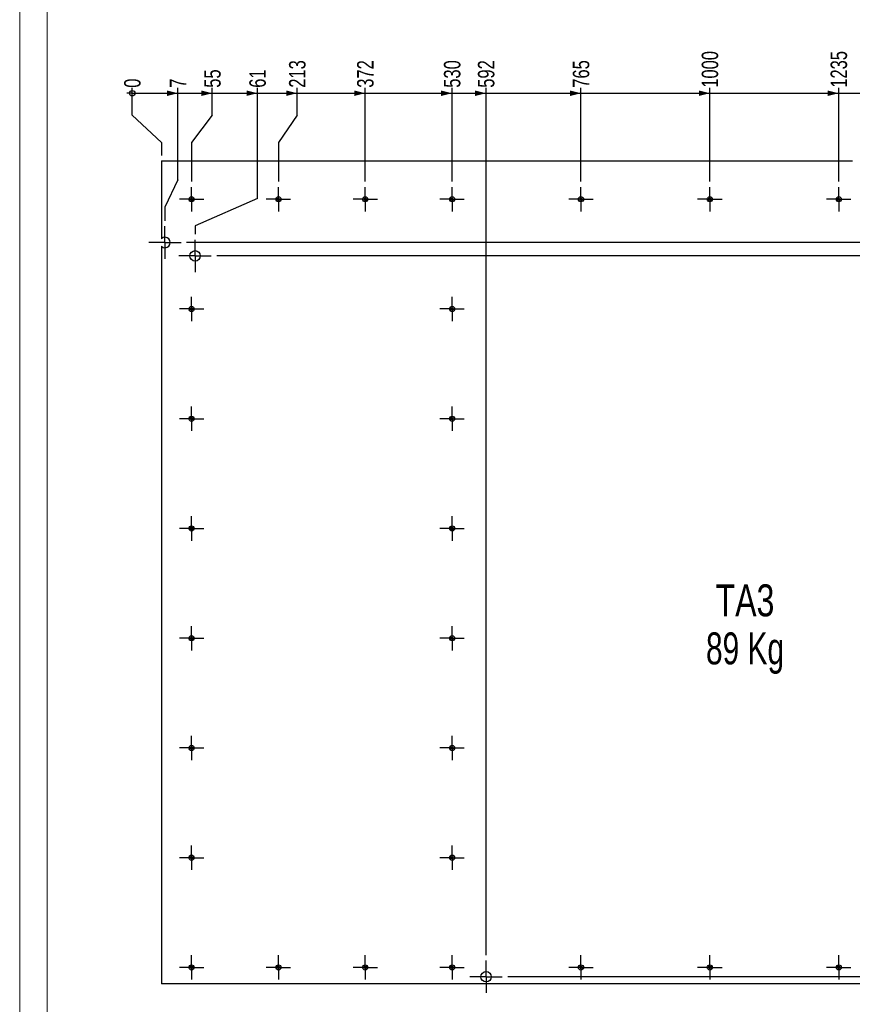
# Model space of a CAD drawing. Header units: millimetres. Extents: x 0 to 841, y 0 to 594.
# Tile 7 of 18: x 0 to 152, y 262 to 441. Entities that reach past the tile are written whole.
import ezdxf

# ---------------------------------------------------------------- set-up
doc = ezdxf.new("R2010")
doc.units = ezdxf.units.MM
doc.linetypes.add('CENTERX2', pattern=[20.32, 12.7, -2.54, 2.54, -2.54])
for name, color, linetype in [('COTES', 1, 'Continuous'), ('NOTES', 6, 'Continuous'), ('TRAIT-MIXTES', 3, 'CENTERX2')]:
    doc.layers.add(name, color=color, linetype=linetype)
doc.layers.add('TRAIT-FORT', color=4, linetype='Continuous', lineweight=25)
doc.styles.add('SLDTEXTSTYLE0', font='TXT', dxfattribs={"width": 0.75})
doc.styles.add('SLDTEXTSTYLE1', font='TXT', dxfattribs={"width": 0.7})
doc.dimstyles.new('SLDDIMSTYLE0', dxfattribs={"dimtxt": 3, "dimasz": 0.333333, "dimexe": 0, "dimexo": 0.0625, "dimgap": 0.75, "dimtad": 0, "dimtih": 1, "dimtoh": 1, "dimdec": 0, "dimlfac": 10, "dimrnd": 1e-09, "dimdsep": 46, "dimtxsty": 'SLDTEXTSTYLE0', "dimblk1": 'ORIGIN', "dimblk2": 'ORIGIN', "dimsah": 1, "dimcen": 0.09, "dimadec": 0, "dimazin": 2, "dimtfac": 1, "dimtdec": 0, "dimtofl": 0, "dimtmove": 0, "dimatfit": 3, "dimldrblk": 'ORIGIN', "dimfxl": 1, "dimfrac": 2, "dimtolj": 1, "dimtzin": 12, "dimarcsym": 0})
doc.dimstyles.new('SLDDIMSTYLE1', dxfattribs={"dimtxt": 3, "dimasz": 2, "dimexe": 0, "dimexo": 0.0625, "dimgap": 0.75, "dimtad": 0, "dimtih": 1, "dimtoh": 1, "dimdec": 0, "dimlfac": 10, "dimrnd": 1e-09, "dimzin": 12, "dimdsep": 46, "dimtxsty": 'SLDTEXTSTYLE0', "dimsah": 1, "dimcen": 0.09, "dimadec": 0, "dimazin": 3, "dimtfac": 1, "dimtdec": 0, "dimtofl": 0, "dimtmove": 0, "dimatfit": 3, "dimfxl": 1, "dimfrac": 2, "dimtolj": 1, "dimtzin": 12, "dimarcsym": 0})
doc.dimstyles.new('SLDDIMSTYLE2', dxfattribs={"dimtxt": 3, "dimasz": 2, "dimexe": 0, "dimexo": 0.0625, "dimgap": 0.75, "dimtad": 0, "dimtih": 1, "dimtoh": 1, "dimdec": 0, "dimlfac": 10, "dimrnd": 1e-09, "dimzin": 12, "dimdsep": 46, "dimtxsty": 'SLDTEXTSTYLE0', "dimblk1": 'NONE', "dimsah": 1, "dimcen": 0, "dimadec": 0, "dimazin": 3, "dimtfac": 1, "dimtdec": 0, "dimtmove": 0, "dimatfit": 3, "dimldrblk": 'NONE', "dimfxl": 1, "dimfrac": 2, "dimtolj": 1, "dimtzin": 12, "dimarcsym": 0})

# ---------------------------------------------------------------- blocks, each defined once
blk = doc.blocks.new('_D_80')
at = {"layer": 'COTES', "color": 1, "transparency": 16777216}
for p, q in [((138.25, 467.43), (139.26, 465.81)), ((139.26, 465.81), (153.43, 443.08)), ((153.43, 443.08), (180.63, 443.08))]:
    blk.add_line(p, q, dxfattribs=at)
blk.add_solid([(139.26, 465.81), (139.89, 463.85), (140.74, 464.38)], dxfattribs=at)
at = {"layer": 'COTES', "color": 1, "transparency": 16777216, "char_height": 3, "attachment_point": 1, "style": 'SLDTEXTSTYLE0'}
for s, insert in [('7 TROUS', (155.02, 446.99)), ('%%c', (171.68, 446.95)), ('19', (176.2, 446.99))]:
    blk.add_mtext(s, dxfattribs=dict(at, insert=insert))
blk = doc.blocks.new('_None')
blk = doc.blocks.new('SW_NOTE_10')
at = {"layer": 'NOTES', "color": 0, "char_height": 5.821, "attachment_point": 2}
for s, insert, style in [('TA3', (6.64, 7.5), 'SLDTEXTSTYLE0'), ('89 Kg', (6.65, -1.26), 'SLDTEXTSTYLE1')]:
    blk.add_mtext(s, dxfattribs=dict(at, insert=insert, style=style))
blk = doc.blocks.new('_Origin')
at = {"color": 0, "linetype": 'ByBlock', "lineweight": -2}
blk.add_line((0, 0), (-1, 0), dxfattribs=at)
blk.add_circle((0, 0), 0.5, dxfattribs=at)
blk = doc.blocks.new('_D_125')
at = {"layer": 'COTES', "color": 1, "transparency": 16777216}
for p, q in [((20.52, 424), (20.52, 429)), ((20.52, 424), (25.84, 419)), ((25.84, 419), (25.84, 416.68))]:
    blk.add_line(p, q, dxfattribs=at)
blk.add_blockref('_Origin', (20.52, 428), dxfattribs=at)
at = {"layer": 'COTES', "color": 1, "transparency": 16777216, "insert": (19.04, 429), "char_height": 3, "attachment_point": 1, "rotation": 90, "style": 'SLDTEXTSTYLE0'}
blk.add_mtext('0', dxfattribs=at)
blk = doc.blocks.new('_D_126')
at = {"layer": 'COTES', "color": 1, "transparency": 16777216}
for p, q in [((28.85, 412.21), (28.85, 429)), ((20.52, 428), (28.85, 428)), ((28.85, 412.21), (26.49, 407.21)), ((26.49, 407.21), (26.49, 404.75))]:
    blk.add_line(p, q, dxfattribs=at)
blk.add_solid([(28.85, 428), (26.85, 428.5), (26.85, 427.5)], dxfattribs=at)
at = {"layer": 'COTES', "color": 1, "transparency": 16777216, "insert": (27.36, 429), "char_height": 3, "attachment_point": 1, "rotation": 90, "style": 'SLDTEXTSTYLE0'}
blk.add_mtext('7', dxfattribs=at)
blk = doc.blocks.new('_D_127')
at = {"layer": 'COTES', "color": 1, "transparency": 16777216}
for p, q in [((35.12, 424), (35.12, 429)), ((28.85, 428), (35.12, 428)), ((35.12, 424), (31.34, 419)), ((31.34, 419), (31.34, 411.91))]:
    blk.add_line(p, q, dxfattribs=at)
blk.add_solid([(35.12, 428), (33.12, 428.5), (33.12, 427.5)], dxfattribs=at)
at = {"layer": 'COTES', "color": 1, "transparency": 16777216, "insert": (33.64, 429), "char_height": 3, "attachment_point": 1, "rotation": 90, "style": 'SLDTEXTSTYLE0'}
blk.add_mtext('55', dxfattribs=at)
blk = doc.blocks.new('_D_128')
at = {"layer": 'COTES', "color": 1, "transparency": 16777216}
for p, q in [((43.36, 408.81), (43.36, 429)), ((35.12, 428), (43.36, 428)), ((43.36, 408.81), (31.98, 403.81)), ((31.98, 403.81), (31.98, 402.31))]:
    blk.add_line(p, q, dxfattribs=at)
blk.add_solid([(43.36, 428), (41.36, 428.5), (41.36, 427.5)], dxfattribs=at)
at = {"layer": 'COTES', "color": 1, "transparency": 16777216, "insert": (41.87, 429), "char_height": 3, "attachment_point": 1, "rotation": 90, "style": 'SLDTEXTSTYLE0'}
blk.add_mtext('61', dxfattribs=at)
blk = doc.blocks.new('_D_129')
at = {"layer": 'COTES', "color": 1, "transparency": 16777216}
for p, q in [((50.6, 424), (50.6, 429)), ((43.36, 428), (50.6, 428)), ((50.6, 424), (47.17, 419)), ((47.17, 419), (47.17, 411.91))]:
    blk.add_line(p, q, dxfattribs=at)
blk.add_solid([(50.6, 428), (48.6, 428.5), (48.6, 427.5)], dxfattribs=at)
at = {"layer": 'COTES', "color": 1, "transparency": 16777216, "insert": (49.11, 429), "char_height": 3, "attachment_point": 1, "rotation": 90, "style": 'SLDTEXTSTYLE0'}
blk.add_mtext('213', dxfattribs=at)
blk = doc.blocks.new('_D_130')
at = {"layer": 'COTES', "color": 1, "transparency": 16777216}
for p, q in [((63, 411.91), (63, 429)), ((50.6, 428), (63, 428))]:
    blk.add_line(p, q, dxfattribs=at)
blk.add_solid([(63, 428), (61, 428.5), (61, 427.5)], dxfattribs=at)
at = {"layer": 'COTES', "color": 1, "transparency": 16777216, "insert": (61.52, 429), "char_height": 3, "attachment_point": 1, "rotation": 90, "style": 'SLDTEXTSTYLE0'}
blk.add_mtext('372', dxfattribs=at)
blk = doc.blocks.new('_D_131')
at = {"layer": 'COTES', "color": 1, "transparency": 16777216}
for p, q in [((78.84, 411.91), (78.84, 429)), ((63, 428), (78.84, 428))]:
    blk.add_line(p, q, dxfattribs=at)
blk.add_solid([(78.84, 428), (76.84, 428.5), (76.84, 427.5)], dxfattribs=at)
at = {"layer": 'COTES', "color": 1, "transparency": 16777216, "insert": (77.35, 429), "char_height": 3, "attachment_point": 1, "rotation": 90, "style": 'SLDTEXTSTYLE0'}
blk.add_mtext('530', dxfattribs=at)
blk = doc.blocks.new('_D_132')
at = {"layer": 'COTES', "color": 1, "transparency": 16777216}
for p, q in [((85.04, 270.93), (85.04, 429)), ((78.84, 428), (85.04, 428))]:
    blk.add_line(p, q, dxfattribs=at)
blk.add_solid([(85.04, 428), (83.04, 428.5), (83.04, 427.5)], dxfattribs=at)
at = {"layer": 'COTES', "color": 1, "transparency": 16777216, "insert": (83.55, 429), "char_height": 3, "attachment_point": 1, "rotation": 90, "style": 'SLDTEXTSTYLE0'}
blk.add_mtext('592', dxfattribs=at)
blk = doc.blocks.new('_D_133')
at = {"layer": 'COTES', "color": 1, "transparency": 16777216}
for p, q in [((102.34, 411.91), (102.34, 429)), ((85.04, 428), (102.34, 428))]:
    blk.add_line(p, q, dxfattribs=at)
blk.add_solid([(102.34, 428), (100.34, 428.5), (100.34, 427.5)], dxfattribs=at)
at = {"layer": 'COTES', "color": 1, "transparency": 16777216, "insert": (100.85, 429), "char_height": 3, "attachment_point": 1, "rotation": 90, "style": 'SLDTEXTSTYLE0'}
blk.add_mtext('765', dxfattribs=at)
blk = doc.blocks.new('_D_134')
at = {"layer": 'COTES', "color": 1, "transparency": 16777216}
for p, q in [((125.84, 411.91), (125.84, 429)), ((102.34, 428), (125.84, 428))]:
    blk.add_line(p, q, dxfattribs=at)
blk.add_solid([(125.84, 428), (123.84, 428.5), (123.84, 427.5)], dxfattribs=at)
at = {"layer": 'COTES', "color": 1, "transparency": 16777216, "insert": (124.35, 429), "char_height": 3, "attachment_point": 1, "rotation": 90, "style": 'SLDTEXTSTYLE0'}
blk.add_mtext('1000', dxfattribs=at)
blk = doc.blocks.new('_D_135')
at = {"layer": 'COTES', "color": 1, "transparency": 16777216}
for p, q in [((149.34, 411.91), (149.34, 429)), ((125.84, 428), (149.34, 428))]:
    blk.add_line(p, q, dxfattribs=at)
blk.add_solid([(149.34, 428), (147.34, 428.5), (147.34, 427.5)], dxfattribs=at)
at = {"layer": 'COTES', "color": 1, "transparency": 16777216, "insert": (147.85, 429), "char_height": 3, "attachment_point": 1, "rotation": 90, "style": 'SLDTEXTSTYLE0'}
blk.add_mtext('1235', dxfattribs=at)
blk = doc.blocks.new('_D_136')
at = {"layer": 'COTES', "color": 1, "transparency": 16777216}
for p, q in [((163.98, 392.66), (163.98, 429)), ((149.34, 428), (163.98, 428)), ((163.98, 392.66), (164.74, 387.66)), ((164.74, 387.66), (164.74, 270.93))]:
    blk.add_line(p, q, dxfattribs=at)
blk.add_solid([(163.98, 428), (161.98, 428.5), (161.98, 427.5)], dxfattribs=at)
at = {"layer": 'COTES', "color": 1, "transparency": 16777216, "insert": (162.49, 429), "char_height": 3, "attachment_point": 1, "rotation": 90, "style": 'SLDTEXTSTYLE0'}
blk.add_mtext('1389', dxfattribs=at)
blk = doc.blocks.new('_D_137')
at = {"layer": 'COTES', "color": 1, "transparency": 16777216}
for p, q in [((168.79, 390.97), (168.79, 429)), ((163.98, 428), (168.79, 428)), ((168.79, 390.97), (171.74, 385.97)), ((171.74, 385.97), (171.74, 270.93))]:
    blk.add_line(p, q, dxfattribs=at)
blk.add_solid([(168.79, 428), (166.79, 428.5), (166.79, 427.5)], dxfattribs=at)
at = {"layer": 'COTES', "color": 1, "transparency": 16777216, "insert": (167.3, 429), "char_height": 3, "attachment_point": 1, "rotation": 90, "style": 'SLDTEXTSTYLE0'}
blk.add_mtext('1459', dxfattribs=at)
blk = doc.blocks.new('_D_138')
at = {"layer": 'COTES', "color": 1, "transparency": 16777216}
for p, q in [((173.6, 424), (173.6, 429)), ((168.79, 428), (173.6, 428)), ((173.6, 424), (172.84, 419)), ((172.84, 419), (172.84, 411.91))]:
    blk.add_line(p, q, dxfattribs=at)
blk.add_solid([(173.6, 428), (171.6, 428.5), (171.6, 427.5)], dxfattribs=at)
at = {"layer": 'COTES', "color": 1, "transparency": 16777216, "insert": (172.11, 429), "char_height": 3, "attachment_point": 1, "rotation": 90, "style": 'SLDTEXTSTYLE0'}
blk.add_mtext('1470', dxfattribs=at)
blk = doc.blocks.new('_D_139')
at = {"layer": 'COTES', "color": 1, "transparency": 16777216}
for p, q in [((180.53, 424), (180.53, 429)), ((173.6, 428), (180.53, 428)), ((180.53, 424), (180.84, 419)), ((180.84, 419), (180.84, 389.68))]:
    blk.add_line(p, q, dxfattribs=at)
blk.add_solid([(180.53, 428), (178.53, 428.5), (178.53, 427.5)], dxfattribs=at)
at = {"layer": 'COTES', "color": 1, "transparency": 16777216, "insert": (179.04, 429), "char_height": 3, "attachment_point": 1, "rotation": 90, "style": 'SLDTEXTSTYLE0'}
blk.add_mtext('1550', dxfattribs=at)
blk = doc.blocks.new('_D_140')
at = {"layer": 'COTES', "color": 1, "transparency": 16777216}
for p, q in [((185.34, 424), (185.34, 429)), ((180.53, 428), (185.34, 428)), ((185.34, 424), (183.14, 419)), ((183.14, 419), (183.14, 318.18))]:
    blk.add_line(p, q, dxfattribs=at)
blk.add_solid([(185.34, 428), (183.34, 428.5), (183.34, 427.5)], dxfattribs=at)
at = {"layer": 'COTES', "color": 1, "transparency": 16777216, "insert": (183.85, 429), "char_height": 3, "attachment_point": 1, "rotation": 90, "style": 'SLDTEXTSTYLE0'}
blk.add_mtext('1573', dxfattribs=at)
blk = doc.blocks.new('_D_141')
at = {"layer": 'COTES', "color": 1, "transparency": 16777216}
for p, q in [((190.15, 424), (190.15, 429)), ((185.34, 428), (190.15, 428)), ((190.15, 424), (189.84, 419)), ((189.84, 419), (189.84, 411.91))]:
    blk.add_line(p, q, dxfattribs=at)
blk.add_solid([(190.15, 428), (188.15, 428.5), (188.15, 427.5)], dxfattribs=at)
at = {"layer": 'COTES', "color": 1, "transparency": 16777216, "insert": (188.66, 429), "char_height": 3, "attachment_point": 1, "rotation": 90, "style": 'SLDTEXTSTYLE0'}
blk.add_mtext('1640', dxfattribs=at)
blk = doc.blocks.new('_D_142')
at = {"layer": 'COTES', "color": 1, "transparency": 16777216}
for p, q in [((206.84, 411.91), (206.84, 429)), ((190.15, 428), (206.84, 428))]:
    blk.add_line(p, q, dxfattribs=at)
blk.add_solid([(206.84, 428), (204.84, 428.5), (204.84, 427.5)], dxfattribs=at)
at = {"layer": 'COTES', "color": 1, "transparency": 16777216, "insert": (205.35, 429), "char_height": 3, "attachment_point": 1, "rotation": 90, "style": 'SLDTEXTSTYLE0'}
blk.add_mtext('1810', dxfattribs=at)
blk = doc.blocks.new('_D_143')
at = {"layer": 'COTES', "color": 1, "transparency": 16777216}
for p, q in [((213.84, 389.68), (213.84, 429)), ((206.84, 428), (213.84, 428))]:
    blk.add_line(p, q, dxfattribs=at)
blk.add_solid([(213.84, 428), (211.84, 428.5), (211.84, 427.5)], dxfattribs=at)
at = {"layer": 'COTES', "color": 1, "transparency": 16777216, "insert": (212.35, 429), "char_height": 3, "attachment_point": 1, "rotation": 90, "style": 'SLDTEXTSTYLE0'}
blk.add_mtext('1880', dxfattribs=at)
blk = doc.blocks.new('_D_144')
at = {"layer": 'COTES', "color": 1, "transparency": 16777216}
for p, q in [((218.84, 318.18), (218.84, 429)), ((213.84, 428), (218.84, 428))]:
    blk.add_line(p, q, dxfattribs=at)
blk.add_solid([(218.84, 428), (216.84, 428.5), (216.84, 427.5)], dxfattribs=at)
at = {"layer": 'COTES', "color": 1, "transparency": 16777216, "insert": (217.35, 429), "char_height": 3, "attachment_point": 1, "rotation": 90, "style": 'SLDTEXTSTYLE0'}
blk.add_mtext('1930', dxfattribs=at)
blk = doc.blocks.new('_D_145')
at = {"layer": 'COTES', "color": 1, "transparency": 16777216}
for p, q in [((223.89, 424), (223.89, 429)), ((218.84, 428), (223.89, 428)), ((223.89, 424), (223.84, 419)), ((223.84, 419), (223.84, 411.91))]:
    blk.add_line(p, q, dxfattribs=at)
blk.add_solid([(223.89, 428), (221.89, 428.5), (221.89, 427.5)], dxfattribs=at)
at = {"layer": 'COTES', "color": 1, "transparency": 16777216, "insert": (222.41, 429), "char_height": 3, "attachment_point": 1, "rotation": 90, "style": 'SLDTEXTSTYLE0'}
blk.add_mtext('1980', dxfattribs=at)
blk = doc.blocks.new('_D_146')
at = {"layer": 'COTES', "color": 1, "transparency": 16777216}
for p, q in [((229.84, 419.68), (229.84, 429)), ((223.89, 428), (229.84, 428))]:
    blk.add_line(p, q, dxfattribs=at)
blk.add_solid([(229.84, 428), (227.84, 428.5), (227.84, 427.5)], dxfattribs=at)
at = {"layer": 'COTES', "color": 1, "transparency": 16777216, "insert": (228.35, 429), "char_height": 3, "attachment_point": 1, "rotation": 90, "style": 'SLDTEXTSTYLE0'}
blk.add_mtext('2040', dxfattribs=at)
blk = doc.blocks.new('_D_150')
at = {"layer": 'COTES', "color": 1, "transparency": 16777216}
for p, q in [((244.51, 408.68), (244.51, 401.99)), ((240.51, 401.99), (235.51, 400.8)), ((240.51, 401.99), (245.51, 401.99)), ((235.51, 400.8), (30.44, 400.8))]:
    blk.add_line(p, q, dxfattribs=at)
blk.add_solid([(244.51, 401.99), (245.01, 403.99), (244.01, 403.99)], dxfattribs=at)
at = {"layer": 'COTES', "color": 1, "transparency": 16777216, "insert": (245.51, 403.47), "char_height": 3, "attachment_point": 1, "style": 'SLDTEXTSTYLE0'}
blk.add_mtext('179', dxfattribs=at)
blk = doc.blocks.new('_D_151')
at = {"layer": 'COTES', "color": 1, "transparency": 16777216}
for p, q in [((244.51, 401.99), (244.51, 397.18)), ((235.51, 398.36), (35.93, 398.36)), ((240.51, 397.18), (235.51, 398.36)), ((240.51, 397.18), (245.51, 397.18))]:
    blk.add_line(p, q, dxfattribs=at)
blk.add_solid([(244.51, 397.18), (245.01, 399.18), (244.01, 399.18)], dxfattribs=at)
at = {"layer": 'COTES', "color": 1, "transparency": 16777216, "insert": (245.51, 398.66), "char_height": 3, "attachment_point": 1, "style": 'SLDTEXTSTYLE0'}
blk.add_mtext('203', dxfattribs=at)
blk = doc.blocks.new('_D_164')
at = {"layer": 'COTES', "color": 1, "transparency": 16777216}
for p, q in [((244.51, 275.3), (244.51, 270.49)), ((240.51, 270.49), (235.51, 266.98)), ((240.51, 270.49), (245.51, 270.49)), ((235.51, 266.98), (88.99, 266.98))]:
    blk.add_line(p, q, dxfattribs=at)
blk.add_solid([(244.51, 270.49), (245.01, 272.49), (244.01, 272.49)], dxfattribs=at)
at = {"layer": 'COTES', "color": 1, "transparency": 16777216, "insert": (245.51, 271.98), "char_height": 3, "attachment_point": 1, "style": 'SLDTEXTSTYLE0'}
blk.add_mtext('1517', dxfattribs=at)
blk = doc.blocks.new('SW_CENTERMARKSYMBOL_292')
at = {"layer": 'TRAIT-MIXTES', "color": 0}
for p, q in [((0, 2), (0, 2.225)), ((0, 0), (0, 2)), ((-2, 0), (-2.225, 0)), ((0, 0), (-2, 0)), ((0, 0), (0, -2)), ((0, 0), (2, 0)), ((2, 0), (2.225, 0)), ((0, -2), (0, -2.225))]:
    blk.add_line(p, q, dxfattribs=at)
blk = doc.blocks.new('SW_CENTERMARKSYMBOL_293')
at = {"layer": 'TRAIT-MIXTES', "color": 0}
for p, q in [((0, 2), (0, 2.225)), ((0, 0), (0, 2)), ((-2, 0), (-2.225, 0)), ((0, 0), (-2, 0)), ((0, 0), (0, -2)), ((0, 0), (2, 0)), ((2, 0), (2.225, 0)), ((0, -2), (0, -2.225))]:
    blk.add_line(p, q, dxfattribs=at)
blk = doc.blocks.new('SW_CENTERMARKSYMBOL_298')
at = {"layer": 'TRAIT-MIXTES', "color": 0}
for p, q in [((0, 2), (0, 2.225)), ((0, 0), (0, 2)), ((-2, 0), (-2.225, 0)), ((0, 0), (-2, 0)), ((0, 0), (0, -2)), ((0, 0), (2, 0)), ((2, 0), (2.225, 0)), ((0, -2), (0, -2.225))]:
    blk.add_line(p, q, dxfattribs=at)
blk = doc.blocks.new('SW_CENTERMARKSYMBOL_299')
at = {"layer": 'TRAIT-MIXTES', "color": 0}
for p, q in [((0, 2), (0, 2.225)), ((0, 0), (0, 2)), ((-2, 0), (-2.225, 0)), ((0, 0), (-2, 0)), ((0, 0), (0, -2)), ((0, 0), (2, 0)), ((2, 0), (2.225, 0)), ((0, -2), (0, -2.225))]:
    blk.add_line(p, q, dxfattribs=at)
blk = doc.blocks.new('SW_CENTERMARKSYMBOL_300')
at = {"layer": 'TRAIT-MIXTES', "color": 0}
for p, q in [((0, 2), (0, 2.225)), ((0, 0), (0, 2)), ((-2, 0), (-2.225, 0)), ((0, 0), (-2, 0)), ((0, 0), (0, -2)), ((0, 0), (2, 0)), ((2, 0), (2.225, 0)), ((0, -2), (0, -2.225))]:
    blk.add_line(p, q, dxfattribs=at)
blk = doc.blocks.new('SW_CENTERMARKSYMBOL_301')
at = {"layer": 'TRAIT-MIXTES', "color": 0}
for p, q in [((0, 2), (0, 2.225)), ((0, 0), (0, 2)), ((-2, 0), (-2.225, 0)), ((0, 0), (-2, 0)), ((0, 0), (0, -2)), ((0, 0), (2, 0)), ((2, 0), (2.225, 0)), ((0, -2), (0, -2.225))]:
    blk.add_line(p, q, dxfattribs=at)
blk = doc.blocks.new('SW_CENTERMARKSYMBOL_302')
at = {"layer": 'TRAIT-MIXTES', "color": 0}
for p, q in [((0, 2), (0, 2.225)), ((0, 0), (0, 2)), ((-2, 0), (-2.225, 0)), ((0, 0), (-2, 0)), ((0, 0), (0, -2)), ((0, 0), (2, 0)), ((2, 0), (2.225, 0)), ((0, -2), (0, -2.225))]:
    blk.add_line(p, q, dxfattribs=at)
blk = doc.blocks.new('SW_CENTERMARKSYMBOL_303')
at = {"layer": 'TRAIT-MIXTES', "color": 0}
for p, q in [((0, 2), (0, 2.225)), ((0, 0), (0, 2)), ((-2, 0), (-2.225, 0)), ((0, 0), (-2, 0)), ((0, 0), (0, -2)), ((0, 0), (2, 0)), ((2, 0), (2.225, 0)), ((0, -2), (0, -2.225))]:
    blk.add_line(p, q, dxfattribs=at)
blk = doc.blocks.new('SW_CENTERMARKSYMBOL_304')
at = {"layer": 'TRAIT-MIXTES', "color": 0}
for p, q in [((0, 2), (0, 2.225)), ((0, 0), (0, 2)), ((-2, 0), (-2.225, 0)), ((0, 0), (-2, 0)), ((0, 0), (0, -2)), ((0, 0), (2, 0)), ((2, 0), (2.225, 0)), ((0, -2), (0, -2.225))]:
    blk.add_line(p, q, dxfattribs=at)
blk = doc.blocks.new('SW_CENTERMARKSYMBOL_305')
at = {"layer": 'TRAIT-MIXTES', "color": 0}
for p, q in [((0, 2), (0, 2.225)), ((0, 0), (0, 2)), ((-2, 0), (-2.225, 0)), ((0, 0), (-2, 0)), ((0, 0), (0, -2)), ((0, 0), (2, 0)), ((2, 0), (2.225, 0)), ((0, -2), (0, -2.225))]:
    blk.add_line(p, q, dxfattribs=at)
blk = doc.blocks.new('SW_CENTERMARKSYMBOL_306')
at = {"layer": 'TRAIT-MIXTES', "color": 0}
for p, q in [((0, 2), (0, 2.225)), ((0, 0), (0, 2)), ((-2, 0), (-2.225, 0)), ((0, 0), (-2, 0)), ((0, 0), (0, -2)), ((0, 0), (2, 0)), ((2, 0), (2.225, 0)), ((0, -2), (0, -2.225))]:
    blk.add_line(p, q, dxfattribs=at)
blk = doc.blocks.new('SW_CENTERMARKSYMBOL_307')
at = {"layer": 'TRAIT-MIXTES', "color": 0}
for p, q in [((0, 2), (0, 2.225)), ((0, 0), (0, 2)), ((-2, 0), (-2.225, 0)), ((0, 0), (-2, 0)), ((0, 0), (0, -2)), ((0, 0), (2, 0)), ((2, 0), (2.225, 0)), ((0, -2), (0, -2.225))]:
    blk.add_line(p, q, dxfattribs=at)
blk = doc.blocks.new('SW_CENTERMARKSYMBOL_308')
at = {"layer": 'TRAIT-MIXTES', "color": 0}
for p, q in [((0, 2), (0, 2.225)), ((0, 0), (0, 2)), ((-2, 0), (-2.225, 0)), ((0, 0), (-2, 0)), ((0, 0), (0, -2)), ((0, 0), (2, 0)), ((2, 0), (2.225, 0)), ((0, -2), (0, -2.225))]:
    blk.add_line(p, q, dxfattribs=at)
blk = doc.blocks.new('SW_CENTERMARKSYMBOL_309')
at = {"layer": 'TRAIT-MIXTES', "color": 0}
for p, q in [((0, 2), (0, 2.225)), ((0, 0), (0, 2)), ((-2, 0), (-2.225, 0)), ((0, 0), (-2, 0)), ((0, 0), (0, -2)), ((0, 0), (2, 0)), ((2, 0), (2.225, 0)), ((0, -2), (0, -2.225))]:
    blk.add_line(p, q, dxfattribs=at)
blk = doc.blocks.new('SW_CENTERMARKSYMBOL_310')
at = {"layer": 'TRAIT-MIXTES', "color": 0}
for p, q in [((0, 2), (0, 2.225)), ((0, 0), (0, 2)), ((-2, 0), (-2.225, 0)), ((0, 0), (-2, 0)), ((0, 0), (0, -2)), ((0, 0), (2, 0)), ((2, 0), (2.225, 0)), ((0, -2), (0, -2.225))]:
    blk.add_line(p, q, dxfattribs=at)
blk = doc.blocks.new('SW_CENTERMARKSYMBOL_311')
at = {"layer": 'TRAIT-MIXTES', "color": 0}
for p, q in [((0, 2), (0, 2.225)), ((0, 0), (0, 2)), ((-2, 0), (-2.225, 0)), ((0, 0), (-2, 0)), ((0, 0), (0, -2)), ((0, 0), (2, 0)), ((2, 0), (2.225, 0)), ((0, -2), (0, -2.225))]:
    blk.add_line(p, q, dxfattribs=at)
blk = doc.blocks.new('SW_CENTERMARKSYMBOL_312')
at = {"layer": 'TRAIT-MIXTES', "color": 0}
for p, q in [((0, 2), (0, 2.225)), ((0, 0), (0, 2)), ((-2, 0), (-2.225, 0)), ((0, 0), (-2, 0)), ((0, 0), (0, -2)), ((0, 0), (2, 0)), ((2, 0), (2.225, 0)), ((0, -2), (0, -2.225))]:
    blk.add_line(p, q, dxfattribs=at)
blk = doc.blocks.new('SW_CENTERMARKSYMBOL_313')
at = {"layer": 'TRAIT-MIXTES', "color": 0}
for p, q in [((0, 2), (0, 2.225)), ((0, 0), (0, 2)), ((-2, 0), (-2.225, 0)), ((0, 0), (-2, 0)), ((0, 0), (0, -2)), ((0, 0), (2, 0)), ((2, 0), (2.225, 0)), ((0, -2), (0, -2.225))]:
    blk.add_line(p, q, dxfattribs=at)
blk = doc.blocks.new('SW_CENTERMARKSYMBOL_314')
at = {"layer": 'TRAIT-MIXTES', "color": 0}
for p, q in [((0, 2), (0, 2.225)), ((0, 0), (0, 2)), ((-2, 0), (-2.225, 0)), ((0, 0), (-2, 0)), ((0, 0), (0, -2)), ((0, 0), (2, 0)), ((2, 0), (2.225, 0)), ((0, -2), (0, -2.225))]:
    blk.add_line(p, q, dxfattribs=at)
blk = doc.blocks.new('SW_CENTERMARKSYMBOL_315')
at = {"layer": 'TRAIT-MIXTES', "color": 0}
for p, q in [((0, 2), (0, 2.225)), ((0, 0), (0, 2)), ((-2, 0), (-2.225, 0)), ((0, 0), (-2, 0)), ((0, 0), (0, -2)), ((0, 0), (2, 0)), ((2, 0), (2.225, 0)), ((0, -2), (0, -2.225))]:
    blk.add_line(p, q, dxfattribs=at)
blk = doc.blocks.new('SW_CENTERMARKSYMBOL_316')
at = {"layer": 'TRAIT-MIXTES', "color": 0}
for p, q in [((0, 2), (0, 2.225)), ((0, 0), (0, 2)), ((-2, 0), (-2.225, 0)), ((0, 0), (-2, 0)), ((0, 0), (0, -2)), ((0, 0), (2, 0)), ((2, 0), (2.225, 0)), ((0, -2), (0, -2.225))]:
    blk.add_line(p, q, dxfattribs=at)
blk = doc.blocks.new('SW_CENTERMARKSYMBOL_327')
at = {"layer": 'TRAIT-MIXTES', "color": 0}
for p, q in [((0, 2), (0, 2.225)), ((0, 0), (0, 2)), ((-2, 0), (-2.225, 0)), ((0, 0), (-2, 0)), ((0, 0), (0, -2)), ((0, 0), (2, 0)), ((2, 0), (2.225, 0)), ((0, -2), (0, -2.225))]:
    blk.add_line(p, q, dxfattribs=at)
blk = doc.blocks.new('SW_CENTERMARKSYMBOL_328')
at = {"layer": 'TRAIT-MIXTES', "color": 0}
for p, q in [((0, 2), (0, 2.225)), ((0, 0), (0, 2)), ((-2, 0), (-2.225, 0)), ((0, 0), (-2, 0)), ((0, 0), (0, -2)), ((0, 0), (2, 0)), ((2, 0), (2.225, 0)), ((0, -2), (0, -2.225))]:
    blk.add_line(p, q, dxfattribs=at)
blk = doc.blocks.new('SW_CENTERMARKSYMBOL_329')
at = {"layer": 'TRAIT-MIXTES', "color": 0}
for p, q in [((0, 2), (0, 2.225)), ((0, 0), (0, 2)), ((-2, 0), (-2.225, 0)), ((0, 0), (-2, 0)), ((0, 0), (0, -2)), ((0, 0), (2, 0)), ((2, 0), (2.225, 0)), ((0, -2), (0, -2.225))]:
    blk.add_line(p, q, dxfattribs=at)
blk = doc.blocks.new('SW_CENTERMARKSYMBOL_334')
at = {"layer": 'TRAIT-MIXTES', "color": 0}
for p, q in [((0, 2), (0, 2.225)), ((0, 0), (0, 2)), ((-2, 0), (-2.225, 0)), ((0, 0), (-2, 0)), ((0, 0), (0, -2)), ((0, 0), (2, 0)), ((2, 0), (2.225, 0)), ((0, -2), (0, -2.225))]:
    blk.add_line(p, q, dxfattribs=at)
blk = doc.blocks.new('SW_CENTERMARKSYMBOL_335')
at = {"layer": 'TRAIT-MIXTES', "color": 0}
for p, q in [((0, 2), (0, 2.225)), ((0, 0), (0, 2)), ((-2, 0), (-2.225, 0)), ((0, 0), (-2, 0)), ((0, 0), (0, -2)), ((0, 0), (2, 0)), ((2, 0), (2.225, 0)), ((0, -2), (0, -2.225))]:
    blk.add_line(p, q, dxfattribs=at)
blk = doc.blocks.new('SW_CENTERMARKSYMBOL_338')
at = {"layer": 'TRAIT-MIXTES', "color": 0}
for p, q in [((0, 2), (0, 2.95)), ((0, 0), (0, 2)), ((-2, 0), (-2.95, 0)), ((0, 0), (-2, 0)), ((0, 0), (0, -2)), ((0, 0), (2, 0)), ((2, 0), (2.95, 0)), ((0, -2), (0, -2.95))]:
    blk.add_line(p, q, dxfattribs=at)
blk = doc.blocks.new('SW_CENTERMARKSYMBOL_339')
at = {"layer": 'TRAIT-MIXTES', "color": 0}
for p, q in [((0, 2), (0, 2.95)), ((0, 0), (0, 2)), ((-2, 0), (-2.95, 0)), ((0, 0), (-2, 0)), ((0, 0), (0, -2)), ((0, 0), (2, 0)), ((2, 0), (2.95, 0)), ((0, -2), (0, -2.95))]:
    blk.add_line(p, q, dxfattribs=at)
blk = doc.blocks.new('SW_CENTERMARKSYMBOL_340')
at = {"layer": 'TRAIT-MIXTES', "color": 0}
for p, q in [((0, 2), (0, 2.95)), ((0, 0), (0, 2)), ((-2, 0), (-2.95, 0)), ((0, 0), (-2, 0)), ((0, 0), (0, -2)), ((0, 0), (2, 0)), ((2, 0), (2.95, 0)), ((0, -2), (0, -2.95))]:
    blk.add_line(p, q, dxfattribs=at)

msp = doc.modelspace()

# ---------------------------------------------------------------- linework, layer by layer
at = {"color": 7, "linetype": 'Continuous', "lineweight": 18}
for p, q in [((0, 594), (0, 0)), ((5, 589), (5, 5))]:
    msp.add_line(p, q, dxfattribs=at)
at = {"layer": 'TRAIT-FORT', "color": 4, "linetype": 'Continuous', "lineweight": 25}
for p, q in [((25.83826, 415.68186), (151.83726, 415.68186)), ((25.83826, 415.68186), (25.83826, 401.48871)), ((25.83826, 400.11374), (25.83826, 265.68286)), ((229.83726, 265.68286), (25.83826, 265.68286))]:
    msp.add_line(p, q, dxfattribs=at)
for centre, radius in [((31.33726, 408.68286), 0.47), ((47.1706, 408.68286), 0.47), ((63.00393, 408.68286), 0.47), ((78.83726, 408.68286), 0.47), ((102.33726, 408.68286), 0.47), ((125.83726, 408.68286), 0.47), ((149.33726, 408.68286), 0.47), ((31.33726, 408.68286), 0.225), ((47.1706, 408.68286), 0.225), ((63.00393, 408.68286), 0.225), ((78.83726, 408.68286), 0.225), ((102.33726, 408.68286), 0.225), ((125.83726, 408.68286), 0.225), ((149.33726, 408.68286), 0.225), ((31.97517, 398.36081), 0.95), ((31.33726, 388.68272), 0.47), ((31.33726, 388.68272), 0.225), ((78.83726, 388.68272), 0.47), ((78.83726, 388.68272), 0.225), ((31.33726, 368.68257), 0.47), ((31.33726, 368.68257), 0.225), ((78.83726, 368.68257), 0.47), ((78.83726, 368.68257), 0.225), ((31.33726, 348.68243), 0.47), ((31.33726, 348.68243), 0.225), ((78.83726, 348.68243), 0.47), ((78.83726, 348.68243), 0.225), ((31.33726, 328.68229), 0.47), ((31.33726, 328.68229), 0.225), ((78.83726, 328.68229), 0.47), ((78.83726, 328.68229), 0.225), ((31.33726, 308.68214), 0.47), ((31.33726, 308.68214), 0.225), ((78.83726, 308.68214), 0.47), ((78.83726, 308.68214), 0.225), ((31.33726, 288.682), 0.47), ((31.33726, 288.682), 0.225), ((78.83726, 288.682), 0.47), ((78.83726, 288.682), 0.225), ((31.33726, 268.68186), 0.47), ((31.33726, 268.68186), 0.225), ((47.1706, 268.68186), 0.47), ((47.1706, 268.68186), 0.225), ((63.00393, 268.68186), 0.47), ((63.00393, 268.68186), 0.225), ((78.83726, 268.68186), 0.47), ((78.83726, 268.68186), 0.225), ((85.03724, 266.98259), 0.95), ((102.33726, 268.68186), 0.47), ((102.33726, 268.68186), 0.225), ((125.83726, 268.68186), 0.47), ((125.83726, 268.68186), 0.225), ((149.33726, 268.68186), 0.47), ((149.33726, 268.68186), 0.225)]:
    msp.add_circle(centre, radius, dxfattribs=at)
msp.add_arc((26.4939, 400.80123), 0.95, 226.3583829, 133.6416171, dxfattribs=at)

# ---------------------------------------------------------------- block references
at = {"layer": 'NOTES', "color": 211}
msp.add_blockref('SW_NOTE_10', (125.60554, 330.99667), dxfattribs=at)
at = {"layer": 'TRAIT-MIXTES', "color": 3}
for name, p in [('SW_CENTERMARKSYMBOL_303', (31.33726, 408.68286)), ('SW_CENTERMARKSYMBOL_302', (47.1706, 408.68286)), ('SW_CENTERMARKSYMBOL_335', (63.00393, 408.68286)), ('SW_CENTERMARKSYMBOL_334', (78.83726, 408.68286)), ('SW_CENTERMARKSYMBOL_327', (102.33726, 408.68286)), ('SW_CENTERMARKSYMBOL_328', (125.83726, 408.68286)), ('SW_CENTERMARKSYMBOL_329', (149.33726, 408.68286)), ('SW_CENTERMARKSYMBOL_339', (26.4939, 400.80123)), ('SW_CENTERMARKSYMBOL_338', (31.97517, 398.36081)), ('SW_CENTERMARKSYMBOL_304', (31.33726, 388.68272)), ('SW_CENTERMARKSYMBOL_301', (78.83726, 388.68272)), ('SW_CENTERMARKSYMBOL_305', (31.33726, 368.68257)), ('SW_CENTERMARKSYMBOL_300', (78.83726, 368.68257)), ('SW_CENTERMARKSYMBOL_306', (31.33726, 348.68243)), ('SW_CENTERMARKSYMBOL_299', (78.83726, 348.68243)), ('SW_CENTERMARKSYMBOL_307', (31.33726, 328.68229)), ('SW_CENTERMARKSYMBOL_298', (78.83726, 328.68229)), ('SW_CENTERMARKSYMBOL_308', (31.33726, 308.68214)), ('SW_CENTERMARKSYMBOL_293', (78.83726, 308.68214)), ('SW_CENTERMARKSYMBOL_309', (31.33726, 288.682)), ('SW_CENTERMARKSYMBOL_292', (78.83726, 288.682)), ('SW_CENTERMARKSYMBOL_310', (31.33726, 268.68186)), ('SW_CENTERMARKSYMBOL_311', (47.1706, 268.68186)), ('SW_CENTERMARKSYMBOL_312', (63.00393, 268.68186)), ('SW_CENTERMARKSYMBOL_313', (78.83726, 268.68186)), ('SW_CENTERMARKSYMBOL_340', (85.03724, 266.98259)), ('SW_CENTERMARKSYMBOL_314', (102.33726, 268.68186)), ('SW_CENTERMARKSYMBOL_315', (125.83726, 268.68186)), ('SW_CENTERMARKSYMBOL_316', (149.33726, 268.68186))]:
    msp.add_blockref(name, p, dxfattribs=at)

# ---------------------------------------------------------------- dimensions: what is measured, and where the dimension line sits
at = {"layer": 'COTES', "color": 1}
dim = msp.add_diameter_dim_2p(p1=(138.25228, 467.42621), p2=(139.25761, 465.81398), text='7 TROUS <>', dimstyle='SLDDIMSTYLE2', dxfattribs=at)
dim.commit()
dim.dimension.update_dxf_attribs({"geometry": '_D_80', "text_midpoint": (167.82767, 445.51867), "dimtype": 163})
for feature_location, offset, dtype, origin, dimstyle, picture, middle in [((125.83726, 410.90786), (0, 18.08883), 1, (25.83826, 415.68186), 'SLDDIMSTYLE1', '_D_134', (125.83726, 433.43002)), ((149.33726, 410.90786), (0, 18.08883), 1, (25.83826, 415.68186), 'SLDDIMSTYLE1', '_D_135', (149.33726, 433.43002)), ((164.73724, 269.93259), (-0.76011, 159.0641), 1, (25.83826, 415.68186), 'SLDDIMSTYLE1', '_D_136', (163.97713, 433.43002)), ((171.73724, 269.93259), (-2.94999, 159.0641), 1, (25.83826, 415.68186), 'SLDDIMSTYLE1', '_D_137', (168.78725, 433.43002)), ((172.83726, 410.90786), (0.76011, 18.08883), 1, (25.83826, 415.68186), 'SLDDIMSTYLE1', '_D_138', (173.59738, 433.43002)), ((180.83726, 388.68286), (-0.30996, 40.31383), 1, (25.83826, 415.68186), 'SLDDIMSTYLE1', '_D_139', (180.52731, 433.43002)), ((183.13726, 317.18286), (2.20017, 111.81383), 1, (25.83826, 415.68186), 'SLDDIMSTYLE1', '_D_140', (185.33743, 433.43002)), ((189.8376, 410.90786), (0.30996, 18.08883), 1, (25.83826, 415.68186), 'SLDDIMSTYLE1', '_D_141', (190.14756, 433.43002)), ((206.83793, 410.90786), (0, 18.08883), 1, (25.83826, 415.68186), 'SLDDIMSTYLE1', '_D_142', (206.83793, 433.43002)), ((213.83726, 388.68286), (0, 40.31383), 1, (25.83826, 415.68186), 'SLDDIMSTYLE1', '_D_143', (213.83726, 433.43002)), ((218.83726, 317.18286), (0, 111.81383), 1, (25.83826, 415.68186), 'SLDDIMSTYLE1', '_D_144', (218.83726, 433.43002)), ((223.83826, 410.90786), (0.05456, 18.08883), 1, (25.83826, 415.68186), 'SLDDIMSTYLE1', '_D_145', (223.89283, 433.43002)), ((229.83726, 418.68286), (0, 10.31383), 1, (25.83826, 415.68186), 'SLDDIMSTYLE1', '_D_146', (229.83726, 433.43002)), ((47.1706, 410.90786), (3.42741, 18.08883), 1, (25.83826, 415.68186), 'SLDDIMSTYLE1', '_D_129', (50.59801, 432.32169)), ((63.00393, 410.90786), (0, 18.08883), 1, (25.83826, 415.68186), 'SLDDIMSTYLE1', '_D_130', (63.00393, 432.32169)), ((78.83726, 410.90786), (0, 18.08883), 1, (25.83826, 415.68186), 'SLDDIMSTYLE1', '_D_131', (78.83726, 432.32169)), ((85.03724, 269.93259), (0, 159.0641), 1, (25.83826, 415.68186), 'SLDDIMSTYLE1', '_D_132', (85.03724, 432.32169)), ((102.33726, 410.90786), (0, 18.08883), 1, (25.83826, 415.68186), 'SLDDIMSTYLE1', '_D_133', (102.33726, 432.32169)), ((31.33726, 410.90786), (3.78755, 18.08883), 1, (25.83826, 415.68186), 'SLDDIMSTYLE1', '_D_127', (35.12481, 431.21336)), ((31.97517, 401.31081), (11.38323, 27.68588), 1, (25.83826, 415.68186), 'SLDDIMSTYLE1', '_D_128', (43.35841, 431.21336)), ((25.8382640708, 415.6818580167), (-5.3144052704, 13.3148313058), 1, (25.8382640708, 415.6818580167), 'SLDDIMSTYLE0', '_D_125', (20.5238588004, 430.1050226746)), ((26.4939, 403.75123), (2.35298, 25.24546), 1, (25.83826, 415.68186), 'SLDDIMSTYLE1', '_D_126', (28.84689, 430.10502)), ((29.4439, 400.80123), (216.06478, 1.18485), 0, (229.83726, 418.68286), 'SLDDIMSTYLE1', '_D_150', (248.83368, 401.98608)), ((34.92517, 398.36081), (210.58351, -1.18485), 0, (229.83726, 418.68286), 'SLDDIMSTYLE1', '_D_151', (248.83368, 397.17595)), ((87.98724, 266.98259), (157.52144, 3.51039), 0, (229.83726, 418.68286), 'SLDDIMSTYLE1', '_D_164', (249.94201, 270.49298))]:
    dim = msp.add_ordinate_dim(feature_location=feature_location, offset=offset, dtype=dtype, origin=origin, dimstyle=dimstyle, dxfattribs=at)
    dim.commit()
    dim.dimension.update_dxf_attribs({"geometry": picture, "text_midpoint": middle})

doc.saveas('drawing.dxf')
